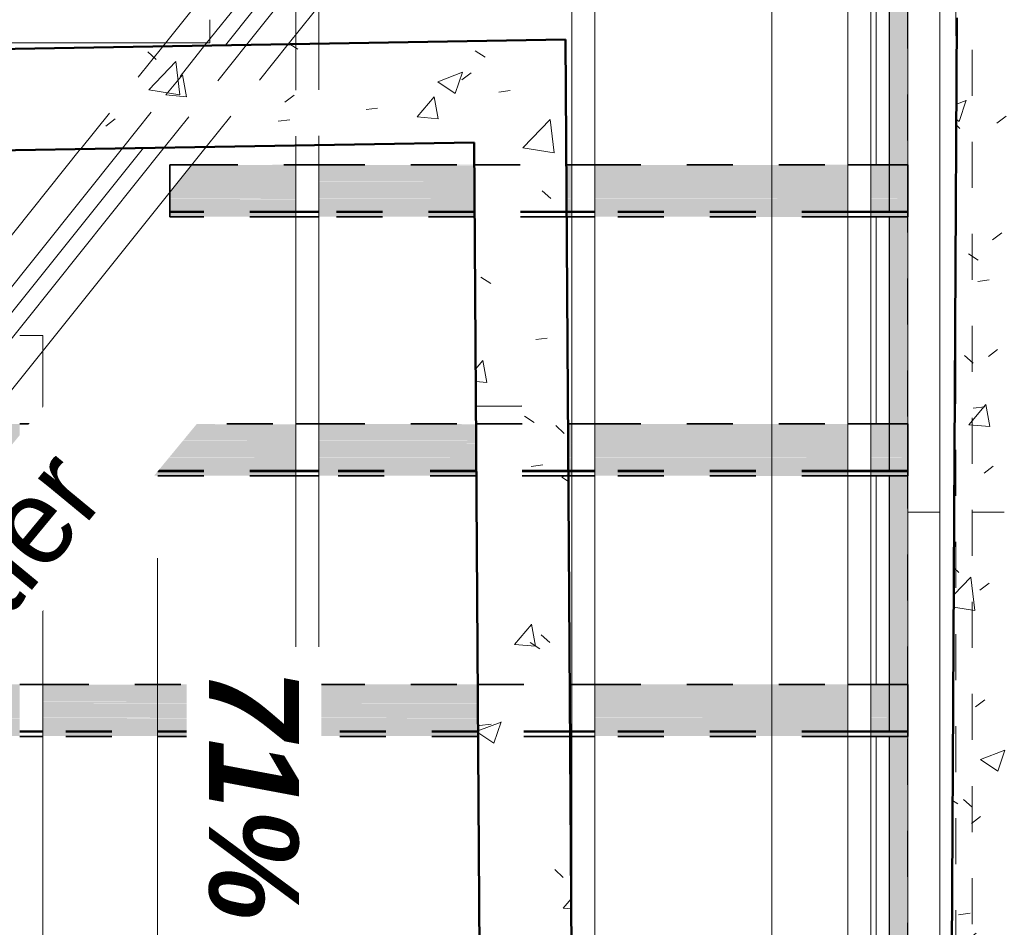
# Model space of a CAD drawing. Header units: metres. Extents: x -16.9 to 14.1, y -10.1 to 10.9.
# Tile 40 of 256: x -11.2 to -9, y -4.2 to -2.3. Entities that reach past the tile are written whole.
import ezdxf

# ---------------------------------------------------------------- set-up
doc = ezdxf.new("R2010")
doc.units = ezdxf.units.M
doc.linetypes.add('Ligne de quadrillage', pattern=[0.022225, 0.0127, -0.003175, 0.003175, -0.003175])
doc.linetypes.add('Tiret', pattern=[0.00635, 0.003175, -0.003175])
for name, color, linetype, lineweight in [('A-ANNO-NOTE', 131, 'Continuous', 9), ('A-ROOF', 132, 'Continuous', 18), ('A-WALL', 113, 'Continuous', 25), ('A-WALL-HDLN', 110, 'Tiret', 25), ('A-WALL-PATT', 111, 'Continuous', 50), ('G-ANNO-SYMB', 111, 'Continuous', 9), ('G-ANNO-TEXT', 231, 'Continuous', 9), ('S-BEAM', 12, 'Continuous', 18), ('S-BEAM-HDLN', 1, 'Tiret', 18), ('S-GRID', 1, 'Continuous', 9)]:
    doc.layers.add(name, color=color, linetype=linetype, lineweight=lineweight)
doc.styles.add('Arial_B_I_1', font='arialbi.ttf', dxfattribs={"height": 0.195})
doc.styles.add('Bodoni MT_B_I', font='BOD_BI.TTF', dxfattribs={"height": 0.1875})
pattern_1 = [(50, (0, 0), (0.546555, -0.047815), [0.05715, -0.62865]), (355, (0, 0), (-0.105728, 0.573166), [0.04572, -0.50292]), (100.451, (0.04555, -0.004), (0.440828, 0.52535), [0.04857, -0.53427]), (46.184, (0, 0.1524), (0.813237, -0.12613), [0.08572, -0.94297]), (96.636, (0.0678, 0.1419), (0.71221, 0.742287), [0.07286, -0.80141]), (351.184, (0, 0.1524), (0.712217, 0.742274), [0.06858, -0.75438]), (21, (0.0762, 0.1143), (0.454846, -0.306795), [0.05715, -0.62865]), (326, (0.0762, 0.1143), (0.185405, 0.55256), [0.04572, -0.50292]), (71.451, (0.1141, 0.08873), (0.64025, 0.245763), [0.04857, -0.53427]), (37.5, (0, 0), (0.009261, 0.2536672), [0.02515, -0.47168, 0.02515, -0.48539, -0.50482]), (37.5, (0, 0), (0.009261, 0.2536672), [-1.007, 0.02515, -0.47968]), (7.5, (0, 0), (0.200456, 0.300546), [0.02515, -0.26594, 0.02515, -0.46025, -0.1924]), (7.5, (0, 0), (0.200456, 0.300546), [-0.77648, 0.02515, -0.16726]), (327.5, (-0.16993, 0), (0.4067682, -0.0171882), [0.02515, -0.16535, 0.02515, -0.56921, -0.78867]), (327.5, (-0.16993, 0), (0.4067682, -0.0171882), [-0.78486, 0.02515, -0.76352]), (317.5, (-0.24613, 0), (0.444383, 0.076279), [0.02515, -0.2225, 0.02515, -0.36957, -0.56007]), (317.5, (-0.24613, 0), (0.444383, 0.076279), [-0.64237, 0.02515, -0.53492])]

# ---------------------------------------------------------------- blocks, each defined once
blk = doc.blocks.new('Murs 2 - Murs 1-4964928-PH R_1 PROJET toiture basse')
at = {"layer": 'A-WALL-PATT', "linetype": 'Tiret', "lineweight": 25}
h = blk.add_hatch(color=256, dxfattribs=at)
h.paths.add_polyline_path([(-9.2702, -5.5331), (-9.2303, -5.5325), (-9.2303, -4.9542), (-9.2702, -4.9542), (-9.2702, -5.5325)])
h.paths.add_polyline_path([(-9.2702, -4.841), (-9.2303, -4.841), (-9.2303, -4.392), (-9.2702, -4.392)])
h.paths.add_polyline_path([(-9.2702, -4.2789), (-9.2303, -4.2789), (-9.2303, -3.8285), (-9.2702, -3.8285), (-9.2702, -3.928)])
h.paths.add_polyline_path([(-9.2303, -3.7153), (-9.2303, -3.2623), (-9.2702, -3.2623), (-9.2702, -3.7153)])
h.paths.add_polyline_path([(-9.2702, -3.1492), (-9.2303, -3.1492), (-9.2303, -2.6995), (-9.2702, -2.6995), (-9.2702, -3.0596)])
h.paths.add_polyline_path([(-9.2702, -2.5863), (-9.2303, -2.5863), (-9.2303, -2.1017), (-9.2702, -2.1017), (-9.2702, -2.1911)])
h.paths.add_polyline_path([(-9.2303, -1.9885), (-9.2303, -1.642), (-9.2702, -1.642), (-9.2702, -1.9885)])
at = {"layer": 'A-WALL'}
for p, q in [((-9.2702, -2.1016), (-9.2702, -2.5863)), ((-9.2702, -2.6994), (-9.2702, -3.1492)), ((-9.2702, -3.2623), (-9.2702, -3.7153)), ((-9.2702, -3.8285), (-9.2702, -4.2789))]:
    blk.add_line(p, q, dxfattribs=at)
at = {"layer": 'A-WALL-HDLN'}
for p, q in [((-9.2302, -5.5334), (-9.2302, -1.642)), ((-9.2702, -2.5863), (-9.2702, -2.6994)), ((-9.2702, -3.1492), (-9.2702, -3.2623)), ((-9.2702, -3.7154), (-9.2702, -3.8284))]:
    blk.add_line(p, q, dxfattribs=at)
blk = doc.blocks.new('Pente - Pente 2-5017196-PH R_1 PROJET toiture basse')
at = {"layer": 'A-ANNO-NOTE'}
blk.add_hatch(color=256, dxfattribs=at).paths.add_polyline_path([(0.007, -0.0012), (0.007, 0.0012), (0.009, 0)])
for p, q in [((0.009, 0), (0.007, 0.0012)), ((0.007, 0.0012), (0.007, -0.0012)), ((-0.007, 0), (0.007, 0)), ((0.007, -0.0012), (0.009, 0))]:
    blk.add_line(p, q, dxfattribs=at)

msp = doc.modelspace()

# ---------------------------------------------------------------- hatches: boundary and pattern name
at = {"layer": 'A-WALL-PATT', "lineweight": 18}
h = msp.add_hatch(dxfattribs=at)
h.set_pattern_fill('FP_1', color=256, style=0, pattern_type=2)
h.set_pattern_definition(pattern_1)
h.paths.add_polyline_path([(-8.9866, -4.6368), (-8.9732, -2.2673), (-9.1232, -2.2673), (-9.1366, -4.636), (-9.0569, -4.6364)])
h = msp.add_hatch(dxfattribs=at)
h.set_pattern_fill('FP_1', color=256, style=0, pattern_type=2)
h.set_pattern_definition(pattern_1)
h.paths.add_polyline_path([(-12.7733, -2.5813), (-10.1726, -2.5375), (-10.174, -2.3175), (-12.7748, -2.3612)])
h = msp.add_hatch(dxfattribs=at)
h.set_pattern_fill('FP_1', color=256, style=0, pattern_type=2)
h.set_pattern_definition(pattern_1)
h.paths.add_polyline_path([(-10.1443, -6.8459), (-9.9443, -6.8446), (-9.974, -2.3141), (-10.174, -2.3175), (-10.1464, -6.5335)])
at = {"layer": 'S-BEAM'}
h = msp.add_hatch(color=9, dxfattribs=at)
h.paths.add_polyline_path([(-9.3102, -2.6232), (-9.2303, -2.6232), (-9.2303, -2.588), (-9.3102, -2.588)])
h.paths.add_polyline_path([(-9.3602, -2.6232), (-9.3602, -2.588), (-9.9102, -2.588), (-9.9102, -2.6232), (-9.6395, -2.6232)])
h.paths.add_polyline_path([(-9.972, -2.6232), (-9.9602, -2.6232), (-9.9602, -2.588), (-9.9722, -2.588)])
h.paths.add_polyline_path([(-10.5102, -2.6232), (-10.172, -2.6232), (-10.1726, -2.588), (-10.5102, -2.588)])
h.paths.add_polyline_path([(-10.5602, -2.6232), (-10.5602, -2.588), (-10.7876, -2.588), (-10.8158, -2.6232), (-10.8048, -2.6232)])
h = msp.add_hatch(color=9, dxfattribs=at)
h.paths.add_polyline_path([(-9.2303, -2.588), (-9.2303, -2.5863), (-9.3102, -2.5867), (-9.3102, -2.588)])
h.paths.add_polyline_path([(-9.3602, -2.588), (-9.3602, -2.5863), (-9.9102, -2.5867), (-9.9102, -2.588), (-9.6395, -2.588)])
h.paths.add_polyline_path([(-10.2222, -2.588), (-10.1722, -2.5872), (-10.1726, -2.5863), (-10.5102, -2.5869), (-10.5102, -2.588)])
h.paths.add_polyline_path([(-9.9602, -2.588), (-9.9602, -2.5863), (-9.9722, -2.5867), (-9.9722, -2.588)])
h.paths.add_polyline_path([(-10.5602, -2.588), (-10.5602, -2.5863), (-10.7865, -2.5867), (-10.7876, -2.588)])
h = msp.add_hatch(color=9, dxfattribs=at)
h.paths.add_polyline_path([(-9.3102, -2.6586), (-9.2303, -2.6586), (-9.2303, -2.6288), (-9.3102, -2.6288)])
h.paths.add_polyline_path([(-9.3602, -2.6586), (-9.3602, -2.6288), (-9.9102, -2.6288), (-9.9102, -2.6586), (-9.6395, -2.6586)])
h.paths.add_polyline_path([(-10.1718, -2.6586), (-10.1726, -2.6288), (-10.5102, -2.6288), (-10.5102, -2.6586), (-10.1726, -2.6586)])
h.paths.add_polyline_path([(-9.9602, -2.6586), (-9.9602, -2.6288), (-9.972, -2.6288), (-9.9718, -2.6586)])
h.paths.add_polyline_path([(-10.8341, -2.6586), (-10.5602, -2.6586), (-10.5602, -2.6288), (-10.8202, -2.6288), (-10.8341, -2.6462)])
h = msp.add_hatch(color=9, dxfattribs=at)
h.paths.add_polyline_path([(-9.3602, -2.6288), (-9.3602, -2.6232), (-9.9102, -2.6232), (-9.9102, -2.6288), (-9.6395, -2.6288)])
h.paths.add_polyline_path([(-9.2303, -2.6288), (-9.2303, -2.6232), (-9.3102, -2.6232), (-9.3102, -2.6288)])
h.paths.add_polyline_path([(-10.1726, -2.6288), (-10.172, -2.6288), (-10.1726, -2.6232), (-10.5102, -2.6236), (-10.5102, -2.6288), (-10.2222, -2.6288)])
h.paths.add_polyline_path([(-9.9602, -2.6288), (-9.9602, -2.6232), (-9.972, -2.6232), (-9.972, -2.6288)])
h.paths.add_polyline_path([(-10.8048, -2.6288), (-10.5602, -2.6288), (-10.5602, -2.6232), (-10.8158, -2.6232), (-10.8202, -2.6288)])
h = msp.add_hatch(color=9, dxfattribs=at)
h.paths.add_polyline_path([(-9.3602, -2.6614), (-9.3602, -2.6586), (-9.9102, -2.6594), (-9.9102, -2.6614), (-9.6395, -2.6614)])
h.paths.add_polyline_path([(-9.3102, -2.6614), (-9.2303, -2.6614), (-9.2303, -2.6586), (-9.3102, -2.6594), (-9.3102, -2.6614)])
h.paths.add_polyline_path([(-10.1726, -2.6614), (-10.1718, -2.6608), (-10.1726, -2.6586), (-10.5102, -2.6594), (-10.5102, -2.6614), (-10.2222, -2.6614)])
h.paths.add_polyline_path([(-9.9718, -2.6614), (-9.9602, -2.661), (-9.9602, -2.6586), (-9.9718, -2.6594), (-9.9718, -2.661)])
h.paths.add_polyline_path([(-10.8048, -2.6614), (-10.5602, -2.6606), (-10.5602, -2.6586), (-10.8341, -2.6594), (-10.8341, -2.6614)])
h = msp.add_hatch(color=9, dxfattribs=at)
h.paths.add_polyline_path([(-9.6395, -2.6879), (-9.3602, -2.6879), (-9.3602, -2.6614), (-9.9102, -2.6614), (-9.9102, -2.6879)])
h.paths.add_polyline_path([(-10.5102, -2.6879), (-10.1716, -2.6879), (-10.1726, -2.6614), (-10.5102, -2.6614)])
h.paths.add_polyline_path([(-10.8341, -2.6879), (-10.5602, -2.6879), (-10.5602, -2.6614), (-10.8341, -2.6614)])
h.paths.add_polyline_path([(-9.3102, -2.6879), (-9.2303, -2.6879), (-9.2303, -2.6614), (-9.3102, -2.6614)])
h.paths.add_polyline_path([(-9.9602, -2.6879), (-9.9602, -2.6614), (-9.9718, -2.6614), (-9.9716, -2.6879)])
h = msp.add_hatch(color=9, dxfattribs=at)
h.paths.add_polyline_path([(-9.3102, -2.6896), (-9.2303, -2.6896), (-9.2303, -2.6879), (-9.3102, -2.6879)])
h.paths.add_polyline_path([(-9.3602, -2.6896), (-9.3602, -2.6879), (-9.9102, -2.6879), (-9.9102, -2.6896), (-9.6395, -2.6896)])
h.paths.add_polyline_path([(-10.2222, -2.6896), (-10.1716, -2.6896), (-10.1716, -2.6879), (-10.5102, -2.6879), (-10.5102, -2.6896)])
h.paths.add_polyline_path([(-9.9602, -2.6896), (-9.9602, -2.6879), (-9.9716, -2.6879), (-9.9716, -2.6896)])
h.paths.add_polyline_path([(-10.8341, -2.6896), (-10.5602, -2.6896), (-10.5602, -2.6879), (-10.8341, -2.6879)])
h = msp.add_hatch(color=9, dxfattribs=at)
h.paths.add_polyline_path([(-9.3102, -2.6988), (-9.2303, -2.6988), (-9.2303, -2.6896), (-9.3102, -2.6896)])
h.paths.add_polyline_path([(-9.3602, -2.6988), (-9.3602, -2.6896), (-9.9102, -2.6896), (-9.9102, -2.6988), (-9.6395, -2.6988)])
h.paths.add_polyline_path([(-10.1715, -2.6988), (-10.1716, -2.6896), (-10.5102, -2.6896), (-10.5102, -2.6988), (-10.1726, -2.6988)])
h.paths.add_polyline_path([(-9.9602, -2.6988), (-9.9602, -2.6896), (-9.9716, -2.6896), (-9.9715, -2.6988)])
h.paths.add_polyline_path([(-10.8341, -2.6988), (-10.5602, -2.6988), (-10.5602, -2.6896), (-10.8341, -2.6896)])
h = msp.add_hatch(color=9, dxfattribs=at)
h.paths.add_polyline_path([(-9.3602, -2.6995), (-9.3602, -2.6988), (-9.6395, -2.6995)])
h.paths.add_polyline_path([(-9.2303, -2.6995), (-9.2303, -2.6988), (-9.3102, -2.6995)])
h.paths.add_polyline_path([(-9.9602, -2.6995), (-9.9602, -2.6988), (-9.9715, -2.6995)])
h = msp.add_hatch(color=9, dxfattribs=at)
h.paths.add_polyline_path([(-9.3102, -3.1861), (-9.2303, -3.1861), (-9.2303, -3.1509), (-9.3102, -3.1509)])
h.paths.add_polyline_path([(-9.3602, -3.1861), (-9.3602, -3.1509), (-9.9102, -3.1509), (-9.9102, -3.1861), (-9.6395, -3.1861)])
h.paths.add_polyline_path([(-10.1683, -3.1861), (-10.1688, -3.1509), (-10.5102, -3.1509), (-10.5102, -3.1861), (-10.1688, -3.1861)])
h.paths.add_polyline_path([(-9.9602, -3.1861), (-9.9602, -3.1509), (-9.9685, -3.1509), (-9.9683, -3.1861)])
h.paths.add_polyline_path([(-10.8048, -3.1861), (-10.5602, -3.1861), (-10.5602, -3.1509), (-11.1102, -3.1509), (-11.1102, -3.1861)])
h.paths.add_polyline_path([(-11.1602, -3.1861), (-11.1602, -3.1509), (-11.2381, -3.1509), (-11.2662, -3.1861)])
h = msp.add_hatch(color=9, dxfattribs=at)
h.paths.add_polyline_path([(-9.3602, -3.1509), (-9.3602, -3.1492), (-9.9102, -3.1495), (-9.9102, -3.1509), (-9.6395, -3.1509)])
h.paths.add_polyline_path([(-9.3102, -3.1509), (-9.2303, -3.1509), (-9.2303, -3.1492), (-9.3102, -3.1495), (-9.3102, -3.1508)])
h.paths.add_polyline_path([(-10.2222, -3.1509), (-10.1686, -3.1503), (-10.1688, -3.1492), (-10.5102, -3.15), (-10.5102, -3.1509)])
h.paths.add_polyline_path([(-9.9685, -3.1509), (-9.9602, -3.1504), (-9.9602, -3.1492), (-9.9686, -3.1495), (-9.9685, -3.1504)])
h.paths.add_polyline_path([(-10.8048, -3.1509), (-10.5602, -3.15), (-10.5602, -3.1492), (-11.1102, -3.1497), (-11.1102, -3.1509)])
h.paths.add_polyline_path([(-11.2381, -3.1509), (-11.1602, -3.1509), (-11.1602, -3.1492), (-11.237, -3.1496)])
h = msp.add_hatch(color=9, dxfattribs=at)
h.paths.add_polyline_path([(-9.2303, -3.1917), (-9.2303, -3.1861), (-9.3102, -3.1861), (-9.3102, -3.1917)])
h.paths.add_polyline_path([(-9.3602, -3.1917), (-9.3602, -3.1861), (-9.9102, -3.1861), (-9.9102, -3.1917), (-9.6395, -3.1917)])
h.paths.add_polyline_path([(-9.9683, -3.1917), (-9.9602, -3.1911), (-9.9602, -3.1861), (-9.9683, -3.1861), (-9.9683, -3.1911)])
h.paths.add_polyline_path([(-10.2222, -3.1917), (-10.1683, -3.1909), (-10.1688, -3.1861), (-10.5102, -3.1868), (-10.5102, -3.1917)])
h.paths.add_polyline_path([(-10.8048, -3.1917), (-10.5602, -3.1917), (-10.5602, -3.1861), (-11.1102, -3.1863), (-11.1102, -3.1917)])
h.paths.add_polyline_path([(-11.1602, -3.1917), (-11.1602, -3.1861), (-11.2663, -3.1861), (-11.2707, -3.1917)])
h = msp.add_hatch(color=9, dxfattribs=at)
h.paths.add_polyline_path([(-9.2303, -3.2215), (-9.2303, -3.1917), (-9.3102, -3.1917), (-9.3102, -3.2215)])
h.paths.add_polyline_path([(-9.3602, -3.2215), (-9.3602, -3.1917), (-9.9102, -3.1917), (-9.9102, -3.2215), (-9.6395, -3.2215)])
h.paths.add_polyline_path([(-9.9602, -3.2215), (-9.9602, -3.1917), (-9.9683, -3.1917), (-9.9681, -3.2215)])
h.paths.add_polyline_path([(-10.1688, -3.2215), (-10.1681, -3.2215), (-10.1688, -3.1917), (-10.5102, -3.1917), (-10.5102, -3.2215), (-10.1726, -3.2215)])
h.paths.add_polyline_path([(-10.8048, -3.2215), (-10.5602, -3.2215), (-10.5602, -3.1917), (-11.1102, -3.1917), (-11.1102, -3.2215)])
h.paths.add_polyline_path([(-11.1602, -3.2215), (-11.1602, -3.1917), (-11.2707, -3.1917), (-11.2868, -3.2118), (-11.2868, -3.2215)])
h = msp.add_hatch(color=9, dxfattribs=at)
h.paths.add_polyline_path([(-9.3602, -3.2243), (-9.3602, -3.2215), (-9.9102, -3.2223), (-9.9102, -3.2243), (-9.6395, -3.2243)])
h.paths.add_polyline_path([(-9.3102, -3.2243), (-9.2303, -3.2243), (-9.2303, -3.2215), (-9.3102, -3.2223), (-9.3102, -3.2242)])
h.paths.add_polyline_path([(-10.1681, -3.2243), (-10.1688, -3.2215), (-10.5102, -3.2223), (-10.5102, -3.2243), (-10.1688, -3.2243)])
h.paths.add_polyline_path([(-9.9681, -3.2243), (-9.9602, -3.2239), (-9.9602, -3.2215), (-9.9681, -3.2223), (-9.9681, -3.2239)])
h.paths.add_polyline_path([(-10.5602, -3.2243), (-10.5602, -3.2215), (-11.1102, -3.2223), (-11.1102, -3.2243), (-10.8048, -3.2243)])
h.paths.add_polyline_path([(-11.1602, -3.2243), (-11.1602, -3.2215), (-11.2868, -3.2223), (-11.2868, -3.2243)])
h = msp.add_hatch(color=9, dxfattribs=at)
h.paths.add_polyline_path([(-9.6395, -3.2508), (-9.3602, -3.2508), (-9.3602, -3.2243), (-9.9102, -3.2243), (-9.9102, -3.2508)])
h.paths.add_polyline_path([(-11.1102, -3.2508), (-10.5602, -3.2508), (-10.5602, -3.2243), (-11.1102, -3.2243)])
h.paths.add_polyline_path([(-11.1602, -3.2508), (-11.1602, -3.2243), (-11.2868, -3.2243), (-11.2868, -3.2508)])
h.paths.add_polyline_path([(-9.3102, -3.2508), (-9.2303, -3.2508), (-9.2303, -3.2243), (-9.3102, -3.2243)])
h.paths.add_polyline_path([(-10.5102, -3.2508), (-10.1679, -3.2508), (-10.1688, -3.2243), (-10.5102, -3.2243)])
h.paths.add_polyline_path([(-9.9602, -3.2508), (-9.9602, -3.2243), (-9.9681, -3.2243), (-9.9679, -3.2508)])
h = msp.add_hatch(color=9, dxfattribs=at)
h.paths.add_polyline_path([(-9.2303, -3.2525), (-9.2303, -3.2508), (-9.3102, -3.2508), (-9.3102, -3.2525)])
h.paths.add_polyline_path([(-9.3602, -3.2525), (-9.3602, -3.2508), (-9.9102, -3.2508), (-9.9102, -3.2525), (-9.6395, -3.2525)])
h.paths.add_polyline_path([(-10.1679, -3.2525), (-10.1679, -3.2508), (-10.5102, -3.2508), (-10.5102, -3.2525), (-10.1688, -3.2525)])
h.paths.add_polyline_path([(-9.9602, -3.2525), (-9.9602, -3.2508), (-9.9679, -3.2508), (-9.9679, -3.2525)])
h.paths.add_polyline_path([(-10.8048, -3.2525), (-10.5602, -3.2525), (-10.5602, -3.2508), (-11.1102, -3.2508), (-11.1102, -3.2525)])
h.paths.add_polyline_path([(-11.2868, -3.2525), (-11.1602, -3.2525), (-11.1602, -3.2508), (-11.2868, -3.2508)])
h = msp.add_hatch(color=9, dxfattribs=at)
h.paths.add_polyline_path([(-9.3102, -3.2616), (-9.2303, -3.2616), (-9.2303, -3.2525), (-9.3102, -3.2525)])
h.paths.add_polyline_path([(-9.3602, -3.2616), (-9.3602, -3.2525), (-9.9102, -3.2525), (-9.9102, -3.2616), (-9.6395, -3.2616)])
h.paths.add_polyline_path([(-10.1678, -3.2616), (-10.1679, -3.2525), (-10.5102, -3.2525), (-10.5102, -3.2616), (-10.1688, -3.2616)])
h.paths.add_polyline_path([(-9.9602, -3.2616), (-9.9602, -3.2525), (-9.9679, -3.2525), (-9.9678, -3.2616)])
h.paths.add_polyline_path([(-10.8048, -3.2616), (-10.5602, -3.2616), (-10.5602, -3.2525), (-11.1102, -3.2525), (-11.1102, -3.2616)])
h.paths.add_polyline_path([(-11.2868, -3.2616), (-11.1602, -3.2616), (-11.1602, -3.2525), (-11.2868, -3.2525)])
h = msp.add_hatch(color=9, dxfattribs=at)
h.paths.add_polyline_path([(-9.3602, -3.2623), (-9.3602, -3.2616), (-9.6395, -3.2623)])
h.paths.add_polyline_path([(-9.2303, -3.2623), (-9.2303, -3.2616), (-9.3102, -3.2623)])
h.paths.add_polyline_path([(-9.9602, -3.2623), (-9.9602, -3.2616), (-9.9678, -3.2623)])
h = msp.add_hatch(color=9, dxfattribs=at)
h.paths.add_polyline_path([(-11.7102, -3.7523), (-11.1602, -3.7523), (-11.1602, -3.717), (-11.6911, -3.717), (-11.7102, -3.7408)])
h.paths.add_polyline_path([(-11.1102, -3.7523), (-10.5602, -3.7523), (-10.5602, -3.717), (-11.1102, -3.717)])
h.paths.add_polyline_path([(-10.5102, -3.7523), (-10.1646, -3.7523), (-10.1648, -3.717), (-10.5102, -3.717)])
h.paths.add_polyline_path([(-9.9102, -3.7523), (-9.3602, -3.7523), (-9.3602, -3.717), (-9.9102, -3.717)])
h.paths.add_polyline_path([(-9.9602, -3.7523), (-9.9602, -3.717), (-9.9648, -3.717), (-9.9646, -3.7523)])
h.paths.add_polyline_path([(-9.3102, -3.7523), (-9.2303, -3.7523), (-9.2303, -3.717), (-9.3102, -3.717)])
h = msp.add_hatch(color=9, dxfattribs=at)
h.paths.add_polyline_path([(-11.6911, -3.717), (-11.1602, -3.717), (-11.1602, -3.7153), (-11.6901, -3.7157)])
h.paths.add_polyline_path([(-11.1102, -3.717), (-10.5602, -3.7163), (-10.5602, -3.7153), (-11.1102, -3.716)])
h.paths.add_polyline_path([(-10.5102, -3.717), (-10.1648, -3.7165), (-10.1648, -3.7153), (-10.5102, -3.7157), (-10.5102, -3.7164)])
h.paths.add_polyline_path([(-9.9102, -3.717), (-9.3602, -3.717), (-9.3602, -3.7153), (-9.9102, -3.7157), (-9.9102, -3.7167)])
h.paths.add_polyline_path([(-9.9602, -3.717), (-9.9602, -3.7153), (-9.9648, -3.7157), (-9.9648, -3.717)])
h.paths.add_polyline_path([(-9.3102, -3.717), (-9.2303, -3.717), (-9.2303, -3.7153), (-9.3102, -3.7157), (-9.3102, -3.717)])
h = msp.add_hatch(color=9, dxfattribs=at)
h.paths.add_polyline_path([(-11.7102, -3.7578), (-11.1602, -3.7578), (-11.1602, -3.7523), (-11.7102, -3.7523), (-11.7102, -3.7563)])
h.paths.add_polyline_path([(-11.1102, -3.7578), (-10.5602, -3.757), (-10.5602, -3.7523), (-11.1102, -3.7527), (-11.1102, -3.7566)])
h.paths.add_polyline_path([(-10.5102, -3.7578), (-10.1646, -3.7572), (-10.1646, -3.7523), (-10.5102, -3.7523), (-10.5102, -3.757)])
h.paths.add_polyline_path([(-9.9646, -3.7578), (-9.9602, -3.7574), (-9.9602, -3.7523), (-9.9646, -3.7523), (-9.9646, -3.7574)])
h.paths.add_polyline_path([(-9.9102, -3.7578), (-9.3602, -3.7577), (-9.3602, -3.7523), (-9.9102, -3.7523), (-9.9102, -3.7574)])
h.paths.add_polyline_path([(-9.3102, -3.7578), (-9.2303, -3.7578), (-9.2303, -3.7523), (-9.3102, -3.7523), (-9.3102, -3.7578)])
h = msp.add_hatch(color=9, dxfattribs=at)
h.paths.add_polyline_path([(-11.6788, -3.7876), (-11.1602, -3.7876), (-11.1602, -3.7578), (-11.7102, -3.7578), (-11.7102, -3.7876)])
h.paths.add_polyline_path([(-11.1102, -3.7876), (-10.5602, -3.7876), (-10.5602, -3.7578), (-11.1102, -3.7578)])
h.paths.add_polyline_path([(-10.5102, -3.7876), (-10.1644, -3.7876), (-10.1646, -3.7578), (-10.5102, -3.7578)])
h.paths.add_polyline_path([(-9.9102, -3.7876), (-9.3602, -3.7876), (-9.3602, -3.7578), (-9.9102, -3.7578)])
h.paths.add_polyline_path([(-9.9602, -3.7876), (-9.9602, -3.7578), (-9.9646, -3.7578), (-9.9644, -3.7876)])
h.paths.add_polyline_path([(-9.3102, -3.7876), (-9.2303, -3.7876), (-9.2303, -3.7578), (-9.3102, -3.7578)])
h = msp.add_hatch(color=9, dxfattribs=at)
h.paths.add_polyline_path([(-11.7102, -3.7904), (-11.1602, -3.7897), (-11.1602, -3.7876), (-11.7102, -3.7885), (-11.7102, -3.7895)])
h.paths.add_polyline_path([(-11.1102, -3.7904), (-10.5602, -3.7899), (-10.5602, -3.7876), (-11.1102, -3.7884), (-11.1102, -3.7897)])
h.paths.add_polyline_path([(-10.5102, -3.7904), (-10.1644, -3.7901), (-10.1644, -3.7876), (-10.5102, -3.7884), (-10.5102, -3.7899)])
h.paths.add_polyline_path([(-9.9102, -3.7904), (-9.3602, -3.7904), (-9.3602, -3.7876), (-9.9102, -3.7884), (-9.9102, -3.7902)])
h.paths.add_polyline_path([(-9.9602, -3.7904), (-9.9602, -3.7876), (-9.9644, -3.7884), (-9.9644, -3.7904)])
h.paths.add_polyline_path([(-9.3102, -3.7904), (-9.2303, -3.7904), (-9.2303, -3.7876), (-9.3102, -3.7884), (-9.3102, -3.7904)])
h = msp.add_hatch(color=9, dxfattribs=at)
h.paths.add_polyline_path([(-9.3602, -3.817), (-9.3602, -3.7904), (-9.9102, -3.7904), (-9.9102, -3.817), (-9.6395, -3.817)])
h.paths.add_polyline_path([(-11.7102, -3.817), (-11.1602, -3.817), (-11.1602, -3.7904), (-11.7102, -3.7904)])
h.paths.add_polyline_path([(-9.9642, -3.817), (-9.9602, -3.817), (-9.9602, -3.7904), (-9.9644, -3.7904)])
h.paths.add_polyline_path([(-9.2303, -3.817), (-9.2303, -3.7904), (-9.3102, -3.7904), (-9.3102, -3.817)])
h.paths.add_polyline_path([(-11.1102, -3.817), (-10.5602, -3.817), (-10.5602, -3.7904), (-11.1102, -3.7904)])
h.paths.add_polyline_path([(-10.1726, -3.817), (-10.1642, -3.817), (-10.1644, -3.7904), (-10.5102, -3.7904), (-10.5102, -3.817), (-10.2222, -3.817)])
h = msp.add_hatch(color=9, dxfattribs=at)
h.paths.add_polyline_path([(-11.6788, -3.8186), (-11.1602, -3.8186), (-11.1602, -3.817), (-11.7102, -3.817), (-11.7102, -3.8186)])
h.paths.add_polyline_path([(-11.1102, -3.8186), (-10.5602, -3.8186), (-10.5602, -3.817), (-11.1102, -3.817)])
h.paths.add_polyline_path([(-10.5102, -3.8186), (-10.1642, -3.8186), (-10.1642, -3.817), (-10.5102, -3.817)])
h.paths.add_polyline_path([(-9.9102, -3.8186), (-9.3602, -3.8186), (-9.3602, -3.817), (-9.9102, -3.817)])
h.paths.add_polyline_path([(-9.9602, -3.8186), (-9.9602, -3.817), (-9.9642, -3.817), (-9.9642, -3.8186)])
h.paths.add_polyline_path([(-9.3102, -3.8186), (-9.2303, -3.8186), (-9.2303, -3.817), (-9.3102, -3.817)])
h = msp.add_hatch(color=9, dxfattribs=at)
h.paths.add_polyline_path([(-11.6788, -3.8278), (-11.1602, -3.8278), (-11.1602, -3.8186), (-11.7102, -3.8186), (-11.7102, -3.8278)])
h.paths.add_polyline_path([(-11.1102, -3.8278), (-10.5602, -3.8278), (-10.5602, -3.8186), (-11.1102, -3.8186)])
h.paths.add_polyline_path([(-10.5102, -3.8278), (-10.1641, -3.8278), (-10.1642, -3.8186), (-10.5102, -3.8186)])
h.paths.add_polyline_path([(-9.9102, -3.8278), (-9.3602, -3.8278), (-9.3602, -3.8186), (-9.9102, -3.8186)])
h.paths.add_polyline_path([(-9.9602, -3.8278), (-9.9602, -3.8186), (-9.9642, -3.8186), (-9.9641, -3.8278)])
h.paths.add_polyline_path([(-9.3102, -3.8278), (-9.2303, -3.8278), (-9.2303, -3.8186), (-9.3102, -3.8186)])

# ---------------------------------------------------------------- linework, layer by layer
at = {"layer": 'A-ROOF'}
for p, q in [((-9.2986, -2.1016), (-9.2986, -2.5863)), ((-10.6496, -2.2475), (-10.7128, -2.3266)), ((-10.8913, -2.5496), (-12.293, -4.301)), ((-9.2986, -2.6994), (-9.2986, -3.1492)), ((-9.2986, -3.2623), (-9.2986, -3.7153)), ((-9.2986, -3.8285), (-9.2986, -4.2789))]:
    msp.add_line(p, q, dxfattribs=at)
at = {"layer": 'A-WALL', "lineweight": 50}
for p, q in [((-9.1366, -4.636), (-9.1232, -2.2673)), ((-12.7748, -2.3612), (-9.974, -2.3141)), ((-9.974, -2.3141), (-9.9443, -6.8446)), ((-10.1726, -2.5375), (-12.7733, -2.5813)), ((-10.1429, -7.0659), (-10.1726, -2.5375))]:
    msp.add_line(p, q, dxfattribs=at)
at = {"layer": 'A-WALL-HDLN'}
msp.add_line((-10.1688, -3.1108), (-9.9688, -3.1095), dxfattribs=at)
at = {"layer": 'G-ANNO-SYMB'}
msp.add_line((-9.5252, 7.6863), (-9.5252, -8.0755), dxfattribs=at)
at = {"layer": 'S-BEAM'}
for p, q in [((-9.2303, -3.3413), (-9.2303, 3.163)), ((-9.1603, -3.3413), (-9.1603, 3.163)), ((-9.2529, -0.3343), (-10.8492, -2.3289)), ((-9.1983, -0.3781), (-10.7583, -2.3273)), ((-10.6674, -2.3258), (-9.23, -0.5298)), ((-10.5765, -2.3243), (-9.1754, -0.5735)), ((-9.3102, -0.7419), (-9.3102, -5.5326)), ((-9.3602, -0.8044), (-9.3602, -5.5329)), ((-9.9102, -1.5114), (-9.9102, -5.5367)), ((-9.9602, -1.5541), (-9.9602, -4.4201)), ((-10.5102, -2.2414), (-10.5102, -2.3232)), ((-10.5602, -2.3038), (-10.5602, -2.324)), ((-10.8429, -2.321), (-12.775, -2.321)), ((-10.747, -2.321), (-10.7532, -2.321)), ((-10.747, -2.321), (-10.747, -2.3132)), ((-10.5602, -2.544), (-10.5602, -5.5411)), ((-10.5102, -2.5432), (-10.5102, -5.5408)), ((-11.0277, -2.5519), (-11.8336, -3.559)), ((-10.9368, -2.5504), (-11.779, -3.6027)), ((-11.6829, -3.5947), (-10.8459, -2.5488)), ((-11.6282, -3.6384), (-10.755, -2.5473)), ((-11.1102, -2.9911), (-11.1102, -5.5449)), ((-9.2303, -3.3413), (-9.2303, -5.5325)), ((-9.2303, -3.3413), (-9.1603, -3.3413)), ((-9.1603, -3.3413), (-9.1603, -5.5324))]:
    msp.add_line(p, q, dxfattribs=at)
at = {"layer": 'S-BEAM', "color": 1, "linetype": 'Tiret', "lineweight": 35}
for p, q in [((-10.7862, -2.5863), (-10.5602, -2.5863)), ((-10.5102, -2.5863), (-10.1723, -2.5863)), ((-9.9722, -2.5863), (-9.9602, -2.5863)), ((-9.9102, -2.5863), (-9.3602, -2.5863)), ((-9.3102, -2.5863), (-9.2303, -2.5863)), ((-10.8341, -2.6462), (-10.8341, -2.6586)), ((-10.8341, -2.6614), (-10.8341, -2.6586)), ((-10.8341, -2.6614), (-10.8341, -2.6879)), ((-10.8341, -2.6879), (-10.8341, -2.6896)), ((-10.5602, -2.6879), (-10.8341, -2.6879)), ((-10.8341, -2.6896), (-10.8341, -2.6988)), ((-10.5602, -2.6896), (-10.8341, -2.6896)), ((-10.1716, -2.6879), (-10.5102, -2.6879)), ((-10.1716, -2.6896), (-10.5102, -2.6896)), ((-9.9602, -2.6879), (-9.9716, -2.6879)), ((-9.9602, -2.6896), (-9.9716, -2.6896)), ((-9.3602, -2.6879), (-9.9102, -2.6879)), ((-9.3602, -2.6896), (-9.9102, -2.6896)), ((-9.2303, -2.6879), (-9.3102, -2.6879)), ((-9.2303, -2.6896), (-9.3102, -2.6896)), ((-10.8341, -2.6988), (-10.8341, -2.6995)), ((-10.5602, -2.6995), (-10.8341, -2.6995)), ((-10.1715, -2.6995), (-10.5102, -2.6995)), ((-9.9602, -2.6995), (-9.9715, -2.6995)), ((-9.3602, -2.6995), (-9.9102, -2.6995)), ((-9.2303, -2.6995), (-9.3102, -2.6995)), ((-11.1102, -3.1492), (-10.5602, -3.1492)), ((-10.5102, -3.1492), (-10.1686, -3.1492)), ((-9.9686, -3.1492), (-9.9602, -3.1492)), ((-9.9102, -3.1492), (-9.3602, -3.1492)), ((-9.3102, -3.1492), (-9.2303, -3.1492)), ((-10.5602, -3.2508), (-11.1102, -3.2508)), ((-10.5602, -3.2525), (-11.1102, -3.2525)), ((-10.1679, -3.2508), (-10.5102, -3.2508)), ((-10.1679, -3.2525), (-10.5102, -3.2525)), ((-9.9602, -3.2508), (-9.9679, -3.2508)), ((-9.9602, -3.2525), (-9.9679, -3.2525)), ((-9.3602, -3.2508), (-9.9102, -3.2508)), ((-9.3602, -3.2525), (-9.9102, -3.2525)), ((-9.2303, -3.2508), (-9.3102, -3.2508)), ((-9.2303, -3.2525), (-9.3102, -3.2525)), ((-10.5602, -3.2624), (-11.1102, -3.2624)), ((-10.1678, -3.2624), (-10.5102, -3.2624)), ((-9.9602, -3.2624), (-9.9678, -3.2624)), ((-9.3602, -3.2624), (-9.9102, -3.2624)), ((-9.2303, -3.2624), (-9.3102, -3.2624)), ((-11.1102, -3.7153), (-10.5602, -3.7153)), ((-10.5102, -3.7153), (-10.1648, -3.7153)), ((-9.9648, -3.7153), (-9.9602, -3.7153)), ((-9.9102, -3.7153), (-9.3602, -3.7153)), ((-9.3102, -3.7153), (-9.2303, -3.7153)), ((-10.5602, -3.817), (-11.1102, -3.817)), ((-10.5602, -3.8186), (-11.1102, -3.8186)), ((-10.5602, -3.8285), (-11.1102, -3.8285)), ((-10.1642, -3.817), (-10.5102, -3.817)), ((-10.1642, -3.8186), (-10.5102, -3.8186)), ((-10.1641, -3.8285), (-10.5102, -3.8285)), ((-9.9602, -3.817), (-9.9642, -3.817)), ((-9.9602, -3.8186), (-9.9642, -3.8186)), ((-9.9602, -3.8285), (-9.9641, -3.8285)), ((-9.3602, -3.817), (-9.9102, -3.817)), ((-9.3602, -3.8186), (-9.9102, -3.8186)), ((-9.3602, -3.8285), (-9.9102, -3.8285)), ((-9.2303, -3.817), (-9.3102, -3.817)), ((-9.2303, -3.8186), (-9.3102, -3.8186)), ((-9.2303, -3.8285), (-9.3102, -3.8285))]:
    msp.add_line(p, q, dxfattribs=at)
at = {"layer": 'S-BEAM-HDLN'}
for p, q in [((-10.5602, -2.2253), (-10.5602, -2.3038)), ((-9.0903, -4.6362), (-9.0903, -2.2674)), ((-10.747, -2.3132), (-10.747, -2.271)), ((-11.0276, -2.5519), (-10.8492, -2.3289)), ((-10.9367, -2.5503), (-10.7583, -2.3274)), ((-10.6674, -2.3258), (-10.8459, -2.5488)), ((-10.7532, -2.321), (-10.8428, -2.321)), ((-10.5765, -2.3243), (-10.755, -2.5473)), ((-10.5602, -2.324), (-10.5602, -2.544)), ((-10.5102, -2.3232), (-10.5102, -2.5431)), ((-11.1102, -2.9575), (-11.1602, -2.9575)), ((-11.1102, -2.9575), (-11.1102, -2.991)), ((-9.0903, -3.3413), (-9.0203, -3.3413))]:
    msp.add_line(p, q, dxfattribs=at)
at = {"layer": 'S-BEAM-HDLN', "lineweight": 35}
for p, q in [((-10.8341, -2.5863), (-10.7863, -2.5863)), ((-10.8341, -2.5863), (-10.8341, -2.588)), ((-10.8341, -2.588), (-10.8341, -2.6232)), ((-10.5601, -2.5863), (-10.5102, -2.5863)), ((-10.1722, -2.5863), (-9.9723, -2.5863)), ((-9.9601, -2.5863), (-9.9102, -2.5863)), ((-9.3601, -2.5863), (-9.3102, -2.5863)), ((-9.2303, -2.588), (-9.2303, -2.5863)), ((-9.2303, -2.6232), (-9.2303, -2.588)), ((-10.8341, -2.6232), (-10.8341, -2.6288)), ((-10.8341, -2.6288), (-10.8341, -2.6461)), ((-9.2303, -2.6288), (-9.2303, -2.6232)), ((-9.2303, -2.6586), (-9.2303, -2.6288)), ((-9.2303, -2.6586), (-9.2303, -2.6614)), ((-9.2303, -2.6879), (-9.2303, -2.6614)), ((-10.5102, -2.6879), (-10.5601, -2.6879)), ((-10.5102, -2.6896), (-10.5601, -2.6896)), ((-9.9716, -2.6879), (-10.1715, -2.6879)), ((-9.9716, -2.6896), (-10.1715, -2.6896)), ((-9.9102, -2.6879), (-9.9601, -2.6879)), ((-9.9102, -2.6896), (-9.9601, -2.6896)), ((-9.3102, -2.6879), (-9.3601, -2.6879)), ((-9.3102, -2.6896), (-9.3601, -2.6896)), ((-9.2303, -2.6896), (-9.2303, -2.6879)), ((-9.2303, -2.6988), (-9.2303, -2.6896)), ((-10.5102, -2.6995), (-10.5601, -2.6995)), ((-9.9716, -2.6995), (-10.1715, -2.6995)), ((-9.9102, -2.6995), (-9.9601, -2.6995)), ((-9.3102, -2.6995), (-9.3601, -2.6995)), ((-9.2303, -2.6995), (-9.2303, -2.6988)), ((-9.2303, -2.6991), (-9.2303, -2.6989)), ((-11.1601, -3.1492), (-11.1102, -3.1492)), ((-10.5601, -3.1492), (-10.5102, -3.1492)), ((-10.1685, -3.1492), (-9.9686, -3.1492)), ((-9.9601, -3.1492), (-9.9102, -3.1492)), ((-9.3601, -3.1492), (-9.3102, -3.1492)), ((-9.2303, -3.1509), (-9.2303, -3.1492)), ((-9.2303, -3.1861), (-9.2303, -3.1509)), ((-9.2303, -3.1917), (-9.2303, -3.1861)), ((-9.2303, -3.2215), (-9.2303, -3.1917)), ((-9.2303, -3.2215), (-9.2303, -3.2243)), ((-9.2303, -3.2508), (-9.2303, -3.2243)), ((-11.1102, -3.2508), (-11.1601, -3.2508)), ((-11.1102, -3.2525), (-11.1601, -3.2525)), ((-10.5102, -3.2508), (-10.5601, -3.2508)), ((-10.5102, -3.2525), (-10.5601, -3.2525)), ((-9.9679, -3.2508), (-10.1678, -3.2508)), ((-9.9679, -3.2525), (-10.1678, -3.2525)), ((-9.9102, -3.2508), (-9.9601, -3.2508)), ((-9.9102, -3.2525), (-9.9601, -3.2525)), ((-9.3102, -3.2508), (-9.3601, -3.2508)), ((-9.3102, -3.2525), (-9.3601, -3.2525)), ((-9.2303, -3.2525), (-9.2303, -3.2508)), ((-9.2303, -3.2616), (-9.2303, -3.2525)), ((-11.1102, -3.2624), (-11.1601, -3.2624)), ((-10.5102, -3.2624), (-10.5601, -3.2624)), ((-9.9679, -3.2624), (-10.1678, -3.2624)), ((-9.9102, -3.2624), (-9.9601, -3.2624)), ((-9.3102, -3.2624), (-9.3601, -3.2624)), ((-9.2303, -3.2624), (-9.2303, -3.2616)), ((-9.2303, -3.262), (-9.2303, -3.2617)), ((-11.1601, -3.7153), (-11.1102, -3.7153)), ((-10.5601, -3.7153), (-10.5102, -3.7153)), ((-10.1648, -3.7153), (-9.9649, -3.7153)), ((-9.9601, -3.7153), (-9.9102, -3.7153)), ((-9.3601, -3.7153), (-9.3102, -3.7153)), ((-9.2303, -3.717), (-9.2303, -3.7153)), ((-9.2303, -3.7523), (-9.2303, -3.717)), ((-9.2303, -3.7578), (-9.2303, -3.7523)), ((-9.2303, -3.7876), (-9.2303, -3.7578)), ((-9.2303, -3.7876), (-9.2303, -3.7904)), ((-9.2303, -3.8169), (-9.2303, -3.7904)), ((-11.1102, -3.817), (-11.1601, -3.817)), ((-11.1102, -3.8186), (-11.1601, -3.8186)), ((-11.1102, -3.8285), (-11.1601, -3.8285)), ((-10.5102, -3.817), (-10.5601, -3.817)), ((-10.5102, -3.8186), (-10.5601, -3.8186)), ((-10.5102, -3.8285), (-10.5601, -3.8285)), ((-9.9642, -3.817), (-10.1641, -3.817)), ((-9.9642, -3.8186), (-10.1641, -3.8186)), ((-9.9642, -3.8285), (-10.1641, -3.8285)), ((-9.9102, -3.817), (-9.9601, -3.817)), ((-9.9102, -3.8186), (-9.9601, -3.8186)), ((-9.9102, -3.8285), (-9.9601, -3.8285)), ((-9.3102, -3.817), (-9.3601, -3.817)), ((-9.3102, -3.8186), (-9.3601, -3.8186)), ((-9.3102, -3.8285), (-9.3601, -3.8285)), ((-9.2303, -3.8186), (-9.2303, -3.817)), ((-9.2303, -3.8278), (-9.2303, -3.8186)), ((-9.2303, -3.8285), (-9.2303, -3.8278)), ((-9.2303, -3.8281), (-9.2303, -3.8279))]:
    msp.add_line(p, q, dxfattribs=at)
at = {"layer": 'S-GRID', "linetype": 'Ligne de quadrillage'}
msp.add_line((-9.1253, -9.7059), (-9.1253, 8.3345), dxfattribs=at)

# ---------------------------------------------------------------- block references
at = {"layer": 'A-ANNO-NOTE', "xscale": 75, "yscale": 75, "zscale": 75, "rotation": 270.0000000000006}
msp.add_blockref('Pente - Pente 2-5017196-PH R_1 PROJET toiture basse', (-10.8607, -3.9659), dxfattribs=at)
at = {"layer": 'A-WALL-HDLN'}
msp.add_blockref('Murs 2 - Murs 1-4964928-PH R_1 PROJET toiture basse', (0, 0), dxfattribs=at)

# ---------------------------------------------------------------- next in the draw order: texts
at = {"layer": 'A-ANNO-NOTE', "insert": (-10.5535, -3.6828), "char_height": 0.195, "width": 0.65538, "attachment_point": 1, "rotation": 270, "style": 'Arial_B_I_1', "bg_fill": 3, "box_fill_scale": 1.25, "bg_fill_color": 256, "bg_fill_true_color": 13158600, "bg_fill_transparency": 0}
msp.add_mtext('71%', dxfattribs=at)
at = {"layer": 'G-ANNO-TEXT', "color": 190, "lineweight": 25, "insert": (-11.5816, -3.7583), "char_height": 0.1875, "width": 1.190506, "attachment_point": 1, "rotation": 50.4701, "style": 'Bodoni MT_B_I', "bg_fill": 3, "box_fill_scale": 1.25, "bg_fill_color": 256, "bg_fill_true_color": 13158600, "bg_fill_transparency": 0}
msp.add_mtext('Arêtier', dxfattribs=at)

doc.saveas('drawing.dxf')
